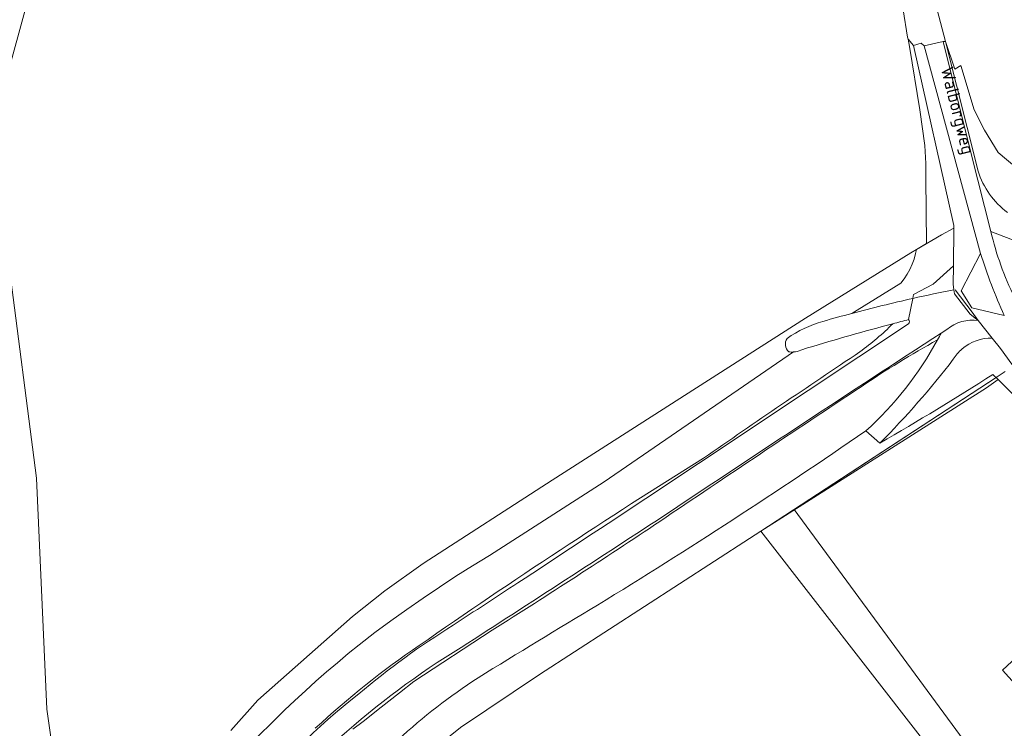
# Model space of a CAD drawing. Extents: x 184422 to 188298, y 343471 to 350189.
# Tile 68 of 256: x 185183 to 185322, y 347892 to 347992. Entities that reach past the tile are written whole.
import ezdxf
from ezdxf.enums import TextEntityAlignment as Align

# ---------------------------------------------------------------- set-up
doc = ezdxf.new("R2010")
doc.units = 0
for name, color, linetype, lineweight in [('B-WA-GR-BOUWLAND-GV', 252, 'Continuous', 13), ('B-WA-GR-GRAS-GV', 252, 'Continuous', 13), ('B-WA-GR-GROENVOORZIENING-GV', 252, 'Continuous', 18), ('B-WA-GR-HOUTWAL-GV', 252, 'Continuous', 13), ('B-WA-GR-STRUIK-GV', 252, 'Continuous', 13), ('B-WA-GW-TALUD_KRUIN-G', 252, 'Continuous', 18), ('B-WA-IE-TERREINAFSCHEIDING_KUNSTMATIG_HEKWERK-G', 252, 'IE-TERREINAFSCHEIDING-KUNSTMATIG', 18), ('B-WA-OG-TERREIN_ERF-GV', 252, 'Continuous', 18), ('B-WA-OG-TOPOGRAFIE-T18', 252, 'Continuous', 18), ('B-WA-OG-WEG-GV', 252, 'Continuous', 18), ('B-WA-VH-ONVERHARD-GV', 252, 'Continuous', 18), ('B-WA-VH-VERHARDING_HALFVERHARDING_GRIND-GV', 252, 'Continuous', 18)]:
    doc.layers.add(name, color=color, linetype=linetype, lineweight=lineweight)
doc.styles.add('NLCS-ISO-M1000-T18', font='NLCS-ISO.ttf', dxfattribs={"height": 1.8})
doc.linetypes.add('IE-TERREINAFSCHEIDING-KUNSTMATIG', pattern='A,4,[82,NLCS.SHX,S=0.75,R=90,X=0,Y=0],4,-2', length=10)

msp = doc.modelspace()

# ---------------------------------------------------------------- linework, layer by layer
at = {"layer": 'B-WA-GR-BOUWLAND-GV', "flags": 128}
for points in [[(185300.189, 348119.002), (185296.617, 348099.059), (185296.468, 348089.683), (185297.51, 348076.735), (185300.04, 348051.583), (185303.535, 348027.653), (185313.686, 347989.061), (185315.033, 347985.138), (185315.854, 347985.676), (185317.758, 347979.412), (185319.2, 347976.493), (185321.157, 347973.359), (185324.967, 347970.153)], [(185300.189, 348119.002), (185296.617, 348099.059), (185296.468, 348089.683), (185297.51, 348076.735), (185300.04, 348051.583), (185303.535, 348027.653), (185313.686, 347989.061), (185315.033, 347985.138), (185315.854, 347985.676), (185317.758, 347979.412), (185319.2, 347976.493), (185321.157, 347973.359), (185324.967, 347970.153)], [(185300.189, 348119.002), (185296.617, 348099.059), (185296.468, 348089.683), (185297.51, 348076.735), (185300.04, 348051.583), (185303.535, 348027.653), (185313.686, 347989.061), (185315.033, 347985.138), (185315.854, 347985.676), (185317.758, 347979.412), (185319.2, 347976.493), (185321.157, 347973.359), (185324.967, 347970.153)], [(185212.583, 347891.549), (185216.409, 347895.829), (185229.817, 347907.663), (185234.386, 347911.309), (185239.793, 347915.189), (185258.034, 347926.99), (185278.488, 347940.063), (185293.908, 347949.919), (185308.792, 347959.145), (185309.574, 347959.608), (185311.015, 347960.46), (185310.894, 347969.686), (185310.888, 347971.798), (185310.776, 347974.361), (185310.054, 347979.408), (185308.583, 347988.348), (185308.407, 347989.42), (185308.313, 347989.687), (185307.109, 347997.444)], [(185212.583, 347891.549), (185216.409, 347895.829), (185229.817, 347907.663), (185234.386, 347911.309), (185239.793, 347915.189), (185258.034, 347926.99), (185278.488, 347940.063), (185293.908, 347949.919), (185308.792, 347959.145), (185309.574, 347959.608), (185311.015, 347960.46), (185310.894, 347969.686), (185310.888, 347971.798), (185310.776, 347974.361), (185310.054, 347979.408), (185308.583, 347988.348), (185308.407, 347989.42), (185308.313, 347989.687), (185307.109, 347997.444)], [(185212.583, 347891.549), (185216.409, 347895.829), (185229.817, 347907.663), (185234.386, 347911.309), (185239.793, 347915.189), (185258.034, 347926.99), (185278.488, 347940.063), (185293.908, 347949.919), (185308.792, 347959.145), (185309.574, 347959.608), (185311.015, 347960.46), (185310.894, 347969.686), (185310.888, 347971.798), (185310.776, 347974.361), (185310.054, 347979.408), (185308.583, 347988.348), (185308.407, 347989.42), (185308.313, 347989.687), (185307.109, 347997.444)], [(185184.016, 347995.504), (185180.546, 347982.658)], [(185184.016, 347995.504), (185180.546, 347982.658)], [(185184.016, 347995.504), (185180.546, 347982.658)], [(185181.075, 347958.327), (185185.098, 347927.236), (185186.575, 347894.552), (185188.692, 347879.603)], [(185181.075, 347958.327), (185185.098, 347927.236), (185186.575, 347894.552), (185188.692, 347879.603)], [(185181.075, 347958.327), (185185.098, 347927.236), (185186.575, 347894.552), (185188.692, 347879.603)]]:
    msp.add_lwpolyline(points, dxfattribs=at)
at = {"layer": 'B-WA-GR-GRAS-GV', "flags": 128}
for points in [[(185309.076, 347952.7), (185309.188, 347953.268), (185311.943, 347954.739), (185314.81, 347957.308), (185314.876, 347962.64), (185314.881, 347963.013), (185309.144, 347988.516), (185308.407, 347989.42), (185308.583, 347988.348), (185310.054, 347979.408), (185310.776, 347974.361), (185310.888, 347971.798), (185310.894, 347969.686), (185311.015, 347960.46), (185309.574, 347959.608), (185309.469, 347959.04), (185309.263, 347958.28), (185308.996, 347957.536), (185308.67, 347956.816), (185308.288, 347956.127), (185307.856, 347955.475), (185307.377, 347954.865), (185301.202, 347951.048), (185300.45, 347950.583)], [(185309.076, 347952.7), (185309.188, 347953.268), (185311.943, 347954.739), (185314.81, 347957.308), (185314.876, 347962.64), (185314.881, 347963.013), (185309.144, 347988.516), (185308.407, 347989.42), (185308.583, 347988.348), (185310.054, 347979.408), (185310.776, 347974.361), (185310.888, 347971.798), (185310.894, 347969.686), (185311.015, 347960.46), (185309.574, 347959.608), (185309.469, 347959.04), (185309.263, 347958.28), (185308.996, 347957.536), (185308.67, 347956.816), (185308.288, 347956.127), (185307.856, 347955.475), (185307.377, 347954.865), (185301.202, 347951.048), (185300.45, 347950.583)], [(185309.076, 347952.7), (185309.188, 347953.268), (185311.943, 347954.739), (185314.81, 347957.308), (185314.876, 347962.64), (185314.881, 347963.013), (185309.144, 347988.516), (185308.407, 347989.42), (185308.583, 347988.348), (185310.054, 347979.408), (185310.776, 347974.361), (185310.888, 347971.798), (185310.894, 347969.686), (185311.015, 347960.46), (185309.574, 347959.608), (185309.469, 347959.04), (185309.263, 347958.28), (185308.996, 347957.536), (185308.67, 347956.816), (185308.288, 347956.127), (185307.856, 347955.475), (185307.377, 347954.865), (185301.202, 347951.048), (185300.45, 347950.583)], [(185328.197, 347964.663), (185330.519, 347967.387), (185341.79, 347980.618), (185342.418, 347982.396), (185324.967, 347970.153), (185321.157, 347973.359), (185319.2, 347976.493), (185317.758, 347979.412), (185315.854, 347985.676), (185315.033, 347985.138), (185313.686, 347989.061), (185318.306, 347970.71)], [(185328.197, 347964.663), (185330.519, 347967.387), (185341.79, 347980.618), (185342.418, 347982.396), (185324.967, 347970.153), (185321.157, 347973.359), (185319.2, 347976.493), (185317.758, 347979.412), (185315.854, 347985.676), (185315.033, 347985.138), (185313.686, 347989.061), (185318.306, 347970.71)], [(185328.197, 347964.663), (185330.519, 347967.387), (185341.79, 347980.618), (185342.418, 347982.396), (185324.967, 347970.153), (185321.157, 347973.359), (185319.2, 347976.493), (185317.758, 347979.412), (185315.854, 347985.676), (185315.033, 347985.138), (185313.686, 347989.061), (185318.306, 347970.71)], [(185300.45, 347950.583), (185301.202, 347951.048), (185307.377, 347954.865), (185307.856, 347955.475), (185308.288, 347956.127), (185308.67, 347956.816), (185308.996, 347957.536), (185309.263, 347958.28), (185309.469, 347959.04), (185309.574, 347959.608), (185308.792, 347959.145), (185293.908, 347949.919), (185278.488, 347940.063), (185258.034, 347926.99), (185239.793, 347915.189), (185234.386, 347911.309), (185229.817, 347907.663), (185216.409, 347895.829), (185212.583, 347891.549)], [(185300.45, 347950.583), (185301.202, 347951.048), (185307.377, 347954.865), (185307.856, 347955.475), (185308.288, 347956.127), (185308.67, 347956.816), (185308.996, 347957.536), (185309.263, 347958.28), (185309.469, 347959.04), (185309.574, 347959.608), (185308.792, 347959.145), (185293.908, 347949.919), (185278.488, 347940.063), (185258.034, 347926.99), (185239.793, 347915.189), (185234.386, 347911.309), (185229.817, 347907.663), (185216.409, 347895.829), (185212.583, 347891.549)], [(185300.45, 347950.583), (185301.202, 347951.048), (185307.377, 347954.865), (185307.856, 347955.475), (185308.288, 347956.127), (185308.67, 347956.816), (185308.996, 347957.536), (185309.263, 347958.28), (185309.469, 347959.04), (185309.574, 347959.608), (185308.792, 347959.145), (185293.908, 347949.919), (185278.488, 347940.063), (185258.034, 347926.99), (185239.793, 347915.189), (185234.386, 347911.309), (185229.817, 347907.663), (185216.409, 347895.829), (185212.583, 347891.549)], [(185320.375, 347941.928), (185320.638, 347941.72), (185320.843, 347941.515), (185320.846, 347941.512), (185321.121, 347941.238), (185327.527, 347934.853), (185332.304, 347929.675), (185334.76, 347927.013), (185323.262, 347943.151), (185323.086, 347943.398), (185321.487, 347945.602), (185320.308, 347947.09)], [(185320.375, 347941.928), (185320.638, 347941.72), (185320.843, 347941.515), (185320.846, 347941.512), (185321.121, 347941.238), (185327.527, 347934.853), (185332.304, 347929.675), (185334.76, 347927.013), (185323.262, 347943.151), (185323.086, 347943.398), (185321.487, 347945.602), (185320.308, 347947.09)], [(185320.375, 347941.928), (185320.638, 347941.72), (185320.843, 347941.515), (185320.846, 347941.512), (185321.121, 347941.238), (185327.527, 347934.853), (185332.304, 347929.675), (185334.76, 347927.013), (185323.262, 347943.151), (185323.086, 347943.398), (185321.487, 347945.602), (185320.308, 347947.09)], [(185292.191, 347945.123), (185265.387, 347926.722), (185249.18, 347916.329), (185246.797, 347914.874), (185244.435, 347913.382), (185242.096, 347911.854), (185239.78, 347910.29), (185237.488, 347908.692), (185235.221, 347907.059), (185232.979, 347905.392), (185230.764, 347903.692), (185229.205, 347902.426), (185227.663, 347901.139), (185226.137, 347899.832), (185224.629, 347898.505), (185223.137, 347897.158), (185221.664, 347895.792), (185220.209, 347894.407), (185218.773, 347893.004), (185213.592, 347887.933)], [(185213.592, 347887.933), (185218.773, 347893.004), (185220.209, 347894.407), (185221.664, 347895.792), (185223.137, 347897.158), (185224.629, 347898.505), (185226.137, 347899.832), (185227.663, 347901.139), (185229.205, 347902.426), (185230.764, 347903.692), (185232.979, 347905.392), (185235.221, 347907.059), (185237.488, 347908.692), (185239.78, 347910.29), (185242.096, 347911.854), (185244.435, 347913.382), (185246.797, 347914.874), (185249.18, 347916.329), (185265.387, 347926.722), (185292.191, 347945.123)], [(185292.191, 347945.123), (185265.387, 347926.722), (185249.18, 347916.329), (185246.797, 347914.874), (185244.435, 347913.382), (185242.096, 347911.854), (185239.78, 347910.29), (185237.488, 347908.692), (185235.221, 347907.059), (185232.979, 347905.392), (185230.764, 347903.692), (185229.205, 347902.426), (185227.663, 347901.139), (185226.137, 347899.832), (185224.629, 347898.505), (185223.137, 347897.158), (185221.664, 347895.792), (185220.209, 347894.407), (185218.773, 347893.004), (185213.592, 347887.933)], [(185213.592, 347887.933), (185218.773, 347893.004), (185220.209, 347894.407), (185221.664, 347895.792), (185223.137, 347897.158), (185224.629, 347898.505), (185226.137, 347899.832), (185227.663, 347901.139), (185229.205, 347902.426), (185230.764, 347903.692), (185232.979, 347905.392), (185235.221, 347907.059), (185237.488, 347908.692), (185239.78, 347910.29), (185242.096, 347911.854), (185244.435, 347913.382), (185246.797, 347914.874), (185249.18, 347916.329), (185265.387, 347926.722), (185292.191, 347945.123)], [(185292.191, 347945.123), (185265.387, 347926.722), (185249.18, 347916.329), (185246.797, 347914.874), (185244.435, 347913.382), (185242.096, 347911.854), (185239.78, 347910.29), (185237.488, 347908.692), (185235.221, 347907.059), (185232.979, 347905.392), (185230.764, 347903.692), (185229.205, 347902.426), (185227.663, 347901.139), (185226.137, 347899.832), (185224.629, 347898.505), (185223.137, 347897.158), (185221.664, 347895.792), (185220.209, 347894.407), (185218.773, 347893.004), (185213.592, 347887.933)], [(185213.592, 347887.933), (185218.773, 347893.004), (185220.209, 347894.407), (185221.664, 347895.792), (185223.137, 347897.158), (185224.629, 347898.505), (185226.137, 347899.832), (185227.663, 347901.139), (185229.205, 347902.426), (185230.764, 347903.692), (185232.979, 347905.392), (185235.221, 347907.059), (185237.488, 347908.692), (185239.78, 347910.29), (185242.096, 347911.854), (185244.435, 347913.382), (185246.797, 347914.874), (185249.18, 347916.329), (185265.387, 347926.722), (185292.191, 347945.123)], [(185294.183, 347945.69), (185293.231, 347945.363)], [(185294.183, 347945.69), (185293.231, 347945.363)], [(185294.183, 347945.69), (185293.231, 347945.363)], [(185242.426, 347889.865), (185245.069, 347891.989), (185256.276, 347899.488), (185285.967, 347918.707), (185287.58, 347919.734), (185292.297, 347922.822), (185320.846, 347941.512), (185320.843, 347941.515), (185320.638, 347941.72), (185320.375, 347941.928)], [(185242.426, 347889.865), (185245.069, 347891.989), (185256.276, 347899.488), (185285.967, 347918.707), (185287.58, 347919.734), (185292.297, 347922.822), (185320.846, 347941.512), (185320.843, 347941.515), (185320.638, 347941.72), (185320.375, 347941.928)], [(185242.426, 347889.865), (185245.069, 347891.989), (185256.276, 347899.488), (185285.967, 347918.707), (185287.58, 347919.734), (185292.297, 347922.822), (185320.846, 347941.512), (185320.843, 347941.515), (185320.638, 347941.72), (185320.375, 347941.928)], [(185304.425, 347932.229), (185302.41, 347933.941)], [(185304.425, 347932.229), (185302.41, 347933.941)], [(185304.425, 347932.229), (185302.41, 347933.941)], [(185310.436, 347890.335), (185287.58, 347919.734), (185285.967, 347918.707), (185256.276, 347899.488), (185245.069, 347891.989), (185242.426, 347889.865)], [(185310.436, 347890.335), (185287.58, 347919.734), (185285.967, 347918.707), (185256.276, 347899.488), (185245.069, 347891.989), (185242.426, 347889.865)], [(185310.436, 347890.335), (185287.58, 347919.734), (185285.967, 347918.707), (185256.276, 347899.488), (185245.069, 347891.989), (185242.426, 347889.865)], [(185249.568, 347905.749), (185238.504, 347898.471), (185236.45, 347896.898), (185233.861, 347894.868), (185231.296, 347892.808), (185229.854, 347891.736)], [(185249.568, 347905.749), (185238.504, 347898.471), (185236.45, 347896.898), (185233.861, 347894.868), (185231.296, 347892.808), (185229.854, 347891.736)], [(185249.568, 347905.749), (185238.504, 347898.471), (185236.45, 347896.898), (185233.861, 347894.868), (185231.296, 347892.808), (185229.854, 347891.736)]]:
    msp.add_lwpolyline(points, dxfattribs=at)
at = {"layer": 'B-WA-GR-GRAS-GV'}
for points in [[(185318.306, 347970.71, 0.1558524), (185322.457, 347964.857)], [(185318.306, 347970.71, 0.1558524), (185322.457, 347964.857)], [(185318.306, 347970.71, 0.1558524), (185322.457, 347964.857)], [(185300.45, 347950.583, -0.0098308), (185309.076, 347952.7)], [(185300.45, 347950.583, -0.0098308), (185309.076, 347952.7)], [(185300.45, 347950.583, -0.0098308), (185309.076, 347952.7)], [(185296.353, 347949.451, -0.0046458), (185300.45, 347950.583)], [(185296.353, 347949.451, -0.0046458), (185300.45, 347950.583)], [(185296.353, 347949.451, -0.0046458), (185300.45, 347950.583)], [(185291.286, 347947.043, -0.0825057), (185296.353, 347949.451)], [(185291.286, 347947.043, -0.0825057), (185296.353, 347949.451)], [(185291.286, 347947.043, -0.0825057), (185296.353, 347949.451)], [(185306.244, 347949.118, 0.0090047), (185294.183, 347945.69)], [(185306.244, 347949.118, 0.0090047), (185294.183, 347945.69)], [(185306.244, 347949.118, 0.0090047), (185294.183, 347945.69)], [(185301.597, 347945.149, 0.0366137), (185306.244, 347949.118)], [(185301.597, 347945.149, 0.0366137), (185306.244, 347949.118)], [(185301.597, 347945.149, 0.0366137), (185306.244, 347949.118)], [(185291.514, 347945.135, -0.3649553), (185291.286, 347947.043)], [(185291.514, 347945.135, -0.3649553), (185291.286, 347947.043)], [(185291.514, 347945.135, -0.3649553), (185291.286, 347947.043)], [(185312.568, 347946.824, 0.0236254), (185301.775, 347940.209)], [(185312.568, 347946.824, 0.0236254), (185301.775, 347940.209)], [(185312.568, 347946.824, 0.0236254), (185301.775, 347940.209)], [(185302.41, 347933.941, 0.0835636), (185312.568, 347946.824)], [(185302.41, 347933.941, 0.0835636), (185312.568, 347946.824)], [(185302.41, 347933.941, 0.0835636), (185312.568, 347946.824)], [(185320.308, 347947.09, 0.1861655), (185316.032, 347945.552)], [(185320.308, 347947.09, 0.1861655), (185316.032, 347945.552)], [(185320.308, 347947.09, 0.1861655), (185316.032, 347945.552)], [(185279.46, 347930.094, -0.0040303), (185301.597, 347945.149)], [(185279.46, 347930.094, -0.0040303), (185301.597, 347945.149)], [(185279.46, 347930.094, -0.0040303), (185301.597, 347945.149)], [(185292.191, 347945.123, -0.0473854), (185291.514, 347945.135)], [(185292.191, 347945.123, -0.0473854), (185291.514, 347945.135)], [(185292.191, 347945.123, -0.0473854), (185291.514, 347945.135)], [(185293.231, 347945.363, -0.0754216), (185292.191, 347945.123)], [(185293.231, 347945.363, -0.0754216), (185292.191, 347945.123)], [(185293.231, 347945.363, -0.0754216), (185292.191, 347945.123)], [(185315.359, 347944.874, 0.0380896), (185314.796, 347944.102)], [(185315.359, 347944.874, 0.0380896), (185314.796, 347944.102)], [(185315.359, 347944.874, 0.0380896), (185314.796, 347944.102)], [(185316.032, 347945.552, 0.0377818), (185315.359, 347944.874)], [(185316.032, 347945.552, 0.0377818), (185315.359, 347944.874)], [(185316.032, 347945.552, 0.0377818), (185315.359, 347944.874)], [(185314.796, 347944.102, -0.0323725), (185304.425, 347932.229)], [(185314.796, 347944.102, -0.0323725), (185304.425, 347932.229)], [(185314.796, 347944.102, -0.0323725), (185304.425, 347932.229)], [(185320.375, 347941.928, -0.0107215), (185304.425, 347932.229)], [(185304.425, 347932.229, 0.0107215), (185320.375, 347941.928)], [(185320.375, 347941.928, -0.0107215), (185304.425, 347932.229)], [(185304.425, 347932.229, 0.0107215), (185320.375, 347941.928)], [(185320.375, 347941.928, -0.0107215), (185304.425, 347932.229)], [(185304.425, 347932.229, 0.0107215), (185320.375, 347941.928)], [(185301.775, 347940.209, 0.0023937), (185273.274, 347921.135)], [(185301.775, 347940.209, 0.0023937), (185273.274, 347921.135)], [(185301.775, 347940.209, 0.0023937), (185273.274, 347921.135)], [(185302.41, 347933.941, -0.0130934), (185264.481, 347909.298)], [(185264.481, 347909.298, 0.0130934), (185302.41, 347933.941)], [(185302.41, 347933.941, -0.0130934), (185264.481, 347909.298)], [(185264.481, 347909.298, 0.0130934), (185302.41, 347933.941)], [(185302.41, 347933.941, -0.0130934), (185264.481, 347909.298)], [(185264.481, 347909.298, 0.0130934), (185302.41, 347933.941)], [(185239.26, 347903.586, -0.0123601), (185279.46, 347930.094)], [(185239.26, 347903.586, -0.0123601), (185279.46, 347930.094)], [(185239.26, 347903.586, -0.0123601), (185279.46, 347930.094)], [(185273.274, 347921.135, -0.0072418), (185249.568, 347905.749)], [(185273.274, 347921.135, -0.0072418), (185249.568, 347905.749)], [(185273.274, 347921.135, -0.0072418), (185249.568, 347905.749)], [(185264.481, 347909.298, 0.0034727), (185247.562, 347899)], [(185247.562, 347899, -0.0034727), (185264.481, 347909.298)], [(185264.481, 347909.298, 0.0034727), (185247.562, 347899)], [(185247.562, 347899, -0.0034727), (185264.481, 347909.298)], [(185264.481, 347909.298, 0.0034727), (185247.562, 347899)], [(185247.562, 347899, -0.0034727), (185264.481, 347909.298)], [(185224.532, 347891.852, -0.0386483), (185239.26, 347903.586)], [(185224.532, 347891.852, -0.0386483), (185239.26, 347903.586)], [(185224.532, 347891.852, -0.0386483), (185239.26, 347903.586)], [(185247.562, 347899, 0.0811727), (185226.53, 347879.807)], [(185226.53, 347879.807, -0.0811727), (185247.562, 347899)], [(185247.562, 347899, 0.0811727), (185226.53, 347879.807)], [(185226.53, 347879.807, -0.0811727), (185247.562, 347899)], [(185247.562, 347899, 0.0811727), (185226.53, 347879.807)], [(185226.53, 347879.807, -0.0811727), (185247.562, 347899)]]:
    msp.add_lwpolyline(points, format="xyb", dxfattribs=at)
at = {"layer": 'B-WA-GR-GROENVOORZIENING-GV', "flags": 128}
msp.add_lwpolyline([(185322.012, 347950.304), (185317.4, 347951.363), (185315.907, 347953.752), (185318.662, 347959.073), (185310.663, 347988.456), (185310.242, 347988.846), (185309.144, 347988.516), (185314.881, 347963.013), (185314.876, 347962.64), (185314.81, 347957.308), (185314.778, 347954.701), (185314.881, 347953.926), (185314.959, 347953.34), (185317.191, 347950.469), (185318.337, 347949.578), (185320.308, 347947.09), (185321.487, 347945.602), (185323.086, 347943.398), (185323.262, 347943.151), (185334.76, 347927.013)], dxfattribs=at)
msp.add_lwpolyline([(185322.012, 347950.304), (185317.4, 347951.363), (185315.907, 347953.752), (185318.662, 347959.073), (185310.663, 347988.456), (185310.242, 347988.846), (185309.144, 347988.516), (185314.881, 347963.013), (185314.876, 347962.64), (185314.81, 347957.308), (185314.778, 347954.701), (185314.881, 347953.926), (185314.959, 347953.34), (185317.191, 347950.469), (185318.337, 347949.578), (185320.308, 347947.09), (185321.487, 347945.602), (185323.086, 347943.398), (185323.262, 347943.151), (185334.76, 347927.013)], dxfattribs=at)
msp.add_lwpolyline([(185322.012, 347950.304), (185317.4, 347951.363), (185315.907, 347953.752), (185318.662, 347959.073), (185310.663, 347988.456), (185310.242, 347988.846), (185309.144, 347988.516), (185314.881, 347963.013), (185314.876, 347962.64), (185314.81, 347957.308), (185314.778, 347954.701), (185314.881, 347953.926), (185314.959, 347953.34), (185317.191, 347950.469), (185318.337, 347949.578), (185320.308, 347947.09), (185321.487, 347945.602), (185323.086, 347943.398), (185323.262, 347943.151), (185334.76, 347927.013)], dxfattribs=at)
at = {"layer": 'B-WA-GR-HOUTWAL-GV', "flags": 128}
msp.add_lwpolyline([(185321.121, 347941.238), (185320.846, 347941.512), (185292.297, 347922.822), (185325.998, 347876.926), (185328.441, 347890.48), (185328.885, 347892.191), (185321.779, 347900.087), (185332.217, 347909.825), (185325.443, 347913.905), (185332.304, 347929.675), (185327.527, 347934.853)], close=True, dxfattribs=at)
msp.add_lwpolyline([(185321.121, 347941.238), (185320.846, 347941.512), (185292.297, 347922.822), (185325.998, 347876.926), (185328.441, 347890.48), (185328.885, 347892.191), (185321.779, 347900.087), (185332.217, 347909.825), (185325.443, 347913.905), (185332.304, 347929.675), (185327.527, 347934.853)], close=True, dxfattribs=at)
msp.add_lwpolyline([(185321.121, 347941.238), (185320.846, 347941.512), (185292.297, 347922.822), (185325.998, 347876.926), (185328.441, 347890.48), (185328.885, 347892.191), (185321.779, 347900.087), (185332.217, 347909.825), (185325.443, 347913.905), (185332.304, 347929.675), (185327.527, 347934.853)], close=True, dxfattribs=at)
at = {"layer": 'B-WA-GR-STRUIK-GV', "flags": 128}
for points in [[(185180.546, 347982.658), (185184.016, 347995.504)], [(185180.546, 347982.658), (185184.016, 347995.504)], [(185180.546, 347982.658), (185184.016, 347995.504)], [(185179.299, 347862.405), (185183.982, 347863.536), (185187.484, 347864.21), (185190.963, 347864.88), (185192.319, 347866.908), (185188.913, 347878.828), (185188.692, 347879.603), (185186.575, 347894.552), (185185.098, 347927.236), (185181.075, 347958.327)], [(185179.299, 347862.405), (185183.982, 347863.536), (185187.484, 347864.21), (185190.963, 347864.88), (185192.319, 347866.908), (185188.913, 347878.828), (185188.692, 347879.603), (185186.575, 347894.552), (185185.098, 347927.236), (185181.075, 347958.327)], [(185179.299, 347862.405), (185183.982, 347863.536), (185187.484, 347864.21), (185190.963, 347864.88), (185192.319, 347866.908), (185188.913, 347878.828), (185188.692, 347879.603), (185186.575, 347894.552), (185185.098, 347927.236), (185181.075, 347958.327)]]:
    msp.add_lwpolyline(points, dxfattribs=at)
at = {"layer": 'B-WA-GW-TALUD_KRUIN-G', "flags": 128}
for points in [[(185313.686, 347989.061), (185318.306, 347970.71)], [(185313.686, 347989.061), (185318.306, 347970.71)], [(185313.686, 347989.061), (185318.306, 347970.71)], [(185249.568, 347905.749), (185238.504, 347898.471), (185236.45, 347896.898), (185233.861, 347894.868), (185231.296, 347892.808), (185229.854, 347891.736)], [(185249.568, 347905.749), (185238.504, 347898.471), (185236.45, 347896.898), (185233.861, 347894.868), (185231.296, 347892.808), (185229.854, 347891.736)], [(185249.568, 347905.749), (185238.504, 347898.471), (185236.45, 347896.898), (185233.861, 347894.868), (185231.296, 347892.808), (185229.854, 347891.736)]]:
    msp.add_lwpolyline(points, dxfattribs=at)
at = {"layer": 'B-WA-GW-TALUD_KRUIN-G'}
for points in [[(185318.306, 347970.71, 0.1558524), (185322.457, 347964.857)], [(185318.306, 347970.71, 0.1558524), (185322.457, 347964.857)], [(185318.306, 347970.71, 0.1558524), (185322.457, 347964.857)], [(185301.597, 347945.149, 0.0366137), (185306.244, 347949.118)], [(185301.597, 347945.149, 0.0366137), (185306.244, 347949.118)], [(185301.597, 347945.149, 0.0366137), (185306.244, 347949.118)], [(185312.568, 347946.824, 0.0236254), (185301.775, 347940.209)], [(185312.568, 347946.824, 0.0236254), (185301.775, 347940.209)], [(185312.568, 347946.824, 0.0236254), (185301.775, 347940.209)], [(185320.308, 347947.09, 0.1861655), (185316.032, 347945.552)], [(185320.308, 347947.09, 0.1861655), (185316.032, 347945.552)], [(185320.308, 347947.09, 0.1861655), (185316.032, 347945.552)], [(185279.46, 347930.094, -0.0040303), (185301.597, 347945.149)], [(185279.46, 347930.094, -0.0040303), (185301.597, 347945.149)], [(185279.46, 347930.094, -0.0040303), (185301.597, 347945.149)], [(185301.775, 347940.209, 0.0023937), (185273.274, 347921.135)], [(185301.775, 347940.209, 0.0023937), (185273.274, 347921.135)], [(185301.775, 347940.209, 0.0023937), (185273.274, 347921.135)], [(185239.26, 347903.586, -0.0123601), (185279.46, 347930.094)], [(185239.26, 347903.586, -0.0123601), (185279.46, 347930.094)], [(185239.26, 347903.586, -0.0123601), (185279.46, 347930.094)], [(185273.274, 347921.135, -0.0072418), (185249.568, 347905.749)], [(185273.274, 347921.135, -0.0072418), (185249.568, 347905.749)], [(185273.274, 347921.135, -0.0072418), (185249.568, 347905.749)], [(185224.532, 347891.852, -0.0386483), (185239.26, 347903.586)], [(185224.532, 347891.852, -0.0386483), (185239.26, 347903.586)], [(185224.532, 347891.852, -0.0386483), (185239.26, 347903.586)]]:
    msp.add_lwpolyline(points, format="xyb", dxfattribs=at)
at = {"layer": 'B-WA-IE-TERREINAFSCHEIDING_KUNSTMATIG_HEKWERK-G', "flags": 128}
for points in [[(185313.112, 347961.7), (185309.574, 347959.608)], [(185313.112, 347961.7), (185309.574, 347959.608)], [(185313.112, 347961.7), (185309.574, 347959.608)], [(185314.876, 347962.64), (185313.112, 347961.7)], [(185314.876, 347962.64), (185313.112, 347961.7)], [(185314.876, 347962.64), (185313.112, 347961.7)], [(185308.792, 347959.145), (185293.908, 347949.919)], [(185308.792, 347959.145), (185293.908, 347949.919)], [(185308.792, 347959.145), (185293.908, 347949.919)], [(185309.574, 347959.608), (185308.792, 347959.145)], [(185309.574, 347959.608), (185308.792, 347959.145)], [(185309.574, 347959.608), (185308.792, 347959.145)], [(185314.778, 347954.701), (185314.881, 347953.926)], [(185314.778, 347954.701), (185314.881, 347953.926)], [(185314.778, 347954.701), (185314.881, 347953.926)], [(185314.881, 347953.926), (185314.959, 347953.34)], [(185314.881, 347953.926), (185314.959, 347953.34)], [(185314.881, 347953.926), (185314.959, 347953.34)], [(185314.959, 347953.34), (185317.191, 347950.469)], [(185314.959, 347953.34), (185317.191, 347950.469)], [(185314.959, 347953.34), (185317.191, 347950.469)], [(185315.074, 347953.907), (185317.462, 347950.738), (185318.337, 347949.578)], [(185315.074, 347953.907), (185317.462, 347950.738), (185318.337, 347949.578)], [(185315.074, 347953.907), (185317.462, 347950.738), (185318.337, 347949.578)], [(185317.191, 347950.469), (185318.337, 347949.578)], [(185317.191, 347950.469), (185318.337, 347949.578)], [(185317.191, 347950.469), (185318.337, 347949.578)], [(185293.908, 347949.919), (185278.488, 347940.063)], [(185293.908, 347949.919), (185278.488, 347940.063)], [(185293.908, 347949.919), (185278.488, 347940.063)], [(185322.127, 347942.35), (185320.846, 347941.512)], [(185322.127, 347942.35), (185320.846, 347941.512)], [(185322.127, 347942.35), (185320.846, 347941.512)], [(185320.846, 347941.512), (185287.58, 347919.734)], [(185320.846, 347941.512), (185287.58, 347919.734)], [(185320.846, 347941.512), (185287.58, 347919.734)], [(185287.58, 347919.734), (185319.474, 347940.044), (185321.121, 347941.238)], [(185287.58, 347919.734), (185319.474, 347940.044), (185321.121, 347941.238)], [(185287.58, 347919.734), (185319.474, 347940.044), (185321.121, 347941.238)], [(185278.488, 347940.063), (185258.034, 347926.99)], [(185278.488, 347940.063), (185258.034, 347926.99)], [(185278.488, 347940.063), (185258.034, 347926.99)], [(185258.034, 347926.99), (185239.793, 347915.189)], [(185258.034, 347926.99), (185239.793, 347915.189)], [(185258.034, 347926.99), (185239.793, 347915.189)], [(185239.793, 347915.189), (185234.386, 347911.309)], [(185239.793, 347915.189), (185234.386, 347911.309)], [(185239.793, 347915.189), (185234.386, 347911.309)], [(185234.386, 347911.309), (185229.817, 347907.663)], [(185234.386, 347911.309), (185229.817, 347907.663)], [(185234.386, 347911.309), (185229.817, 347907.663)], [(185229.817, 347907.663), (185216.409, 347895.829)], [(185229.817, 347907.663), (185216.409, 347895.829)], [(185229.817, 347907.663), (185216.409, 347895.829)], [(185216.409, 347895.829), (185212.583, 347891.549)], [(185216.409, 347895.829), (185212.583, 347891.549)], [(185216.409, 347895.829), (185212.583, 347891.549)], [(185245.069, 347891.989), (185242.426, 347889.865)], [(185245.069, 347891.989), (185242.426, 347889.865)], [(185245.069, 347891.989), (185242.426, 347889.865)]]:
    msp.add_lwpolyline(points, dxfattribs=at)
at = {"layer": 'B-WA-OG-TERREIN_ERF-GV', "flags": 128}
for points in [[(185325.998, 347876.926), (185292.297, 347922.822), (185287.58, 347919.734), (185310.436, 347890.335), (185330.026, 347864.274), (185313.961, 347850.712), (185331.754, 347828.852)], [(185325.998, 347876.926), (185292.297, 347922.822), (185287.58, 347919.734), (185310.436, 347890.335), (185330.026, 347864.274), (185313.961, 347850.712), (185331.754, 347828.852)], [(185325.998, 347876.926), (185292.297, 347922.822), (185287.58, 347919.734), (185310.436, 347890.335), (185330.026, 347864.274), (185313.961, 347850.712), (185331.754, 347828.852)], [(185332.217, 347909.825), (185321.779, 347900.087), (185328.885, 347892.191)], [(185332.217, 347909.825), (185321.779, 347900.087), (185328.885, 347892.191)], [(185332.217, 347909.825), (185321.779, 347900.087), (185328.885, 347892.191)]]:
    msp.add_lwpolyline(points, dxfattribs=at)
at = {"layer": 'B-WA-OG-WEG-GV', "flags": 128}
for points in [[(185314.881, 347953.926), (185314.778, 347954.701), (185314.81, 347957.308), (185311.943, 347954.739), (185309.188, 347953.268), (185309.076, 347952.7)], [(185314.881, 347953.926), (185314.778, 347954.701), (185314.81, 347957.308), (185311.943, 347954.739), (185309.188, 347953.268), (185309.076, 347952.7)], [(185314.881, 347953.926), (185314.778, 347954.701), (185314.81, 347957.308), (185311.943, 347954.739), (185309.188, 347953.268), (185309.076, 347952.7)], [(185287.26, 347934.976), (185308.464, 347949.108)], [(185287.26, 347934.976), (185308.464, 347949.108)], [(185287.26, 347934.976), (185308.464, 347949.108)], [(185229.854, 347891.736), (185231.296, 347892.808), (185233.861, 347894.868), (185236.45, 347896.898), (185238.504, 347898.471), (185249.568, 347905.749)], [(185229.854, 347891.736), (185231.296, 347892.808), (185233.861, 347894.868), (185236.45, 347896.898), (185238.504, 347898.471), (185249.568, 347905.749)], [(185229.854, 347891.736), (185231.296, 347892.808), (185233.861, 347894.868), (185236.45, 347896.898), (185238.504, 347898.471), (185249.568, 347905.749)]]:
    msp.add_lwpolyline(points, dxfattribs=at)
at = {"layer": 'B-WA-OG-WEG-GV'}
for points in [[(185309.076, 347952.7, -0.0066497), (185314.881, 347953.926)], [(185309.076, 347952.7, -0.0066497), (185314.881, 347953.926)], [(185309.076, 347952.7, -0.0066497), (185314.881, 347953.926)], [(185306.244, 347949.118, -0.0366137), (185301.597, 347945.149)], [(185306.244, 347949.118, -0.0366137), (185301.597, 347945.149)], [(185306.244, 347949.118, -0.0366137), (185301.597, 347945.149)], [(185308.481, 347949.702, 0.0017833), (185306.244, 347949.118)], [(185308.481, 347949.702, 0.0017833), (185306.244, 347949.118)], [(185308.481, 347949.702, 0.0017833), (185306.244, 347949.118)], [(185308.464, 347949.108, 0.4396334), (185308.481, 347949.702)], [(185308.464, 347949.108, 0.4396334), (185308.481, 347949.702)], [(185308.464, 347949.108, 0.4396334), (185308.481, 347949.702)], [(185313.089, 347947.802, 0.0033892), (185274.636, 347922.439)], [(185313.089, 347947.802, 0.0033892), (185274.636, 347922.439)], [(185313.089, 347947.802, 0.0033892), (185274.636, 347922.439)], [(185312.568, 347946.824, 0.0064239), (185313.089, 347947.802)], [(185312.568, 347946.824, 0.0064239), (185313.089, 347947.802)], [(185312.568, 347946.824, 0.0064239), (185313.089, 347947.802)], [(185301.775, 347940.209, -0.0236254), (185312.568, 347946.824)], [(185301.775, 347940.209, -0.0236254), (185312.568, 347946.824)], [(185301.775, 347940.209, -0.0236254), (185312.568, 347946.824)], [(185301.597, 347945.149, 0.0040303), (185279.46, 347930.094)], [(185301.597, 347945.149, 0.0040303), (185279.46, 347930.094)], [(185301.597, 347945.149, 0.0040303), (185279.46, 347930.094)], [(185273.274, 347921.135, -0.0023937), (185301.775, 347940.209)], [(185273.274, 347921.135, -0.0023937), (185301.775, 347940.209)], [(185273.274, 347921.135, -0.0023937), (185301.775, 347940.209)], [(185253.179, 347912.424, 0.0012217), (185287.26, 347934.976)], [(185253.179, 347912.424, 0.0012217), (185287.26, 347934.976)], [(185253.179, 347912.424, 0.0012217), (185287.26, 347934.976)], [(185279.46, 347930.094, 0.0123601), (185239.26, 347903.586)], [(185279.46, 347930.094, 0.0123601), (185239.26, 347903.586)], [(185279.46, 347930.094, 0.0123601), (185239.26, 347903.586)], [(185274.636, 347922.439, -0.0013572), (185245.187, 347903.303)], [(185274.636, 347922.439, -0.0013572), (185245.187, 347903.303)], [(185274.636, 347922.439, -0.0013572), (185245.187, 347903.303)], [(185249.568, 347905.749, 0.0072418), (185273.274, 347921.135)], [(185249.568, 347905.749, 0.0072418), (185273.274, 347921.135)], [(185249.568, 347905.749, 0.0072418), (185273.274, 347921.135)], [(185244.049, 347906.442, -0.0019343), (185253.179, 347912.424)], [(185244.049, 347906.442, -0.0019343), (185253.179, 347912.424)], [(185244.049, 347906.442, -0.0019343), (185253.179, 347912.424)], [(185230.704, 347896.733, -0.0375601), (185244.049, 347906.442)], [(185230.704, 347896.733, -0.0375601), (185244.049, 347906.442)], [(185230.704, 347896.733, -0.0375601), (185244.049, 347906.442)], [(185239.26, 347903.586, 0.0386483), (185224.532, 347891.852)], [(185239.26, 347903.586, 0.0386483), (185224.532, 347891.852)], [(185239.26, 347903.586, 0.0386483), (185224.532, 347891.852)], [(185245.187, 347903.303, 0.0461393), (185227.99, 347890.493)], [(185245.187, 347903.303, 0.0461393), (185227.99, 347890.493)], [(185245.187, 347903.303, 0.0461393), (185227.99, 347890.493)], [(185214.562, 347880.844, -0.0580356), (185230.704, 347896.733)], [(185214.562, 347880.844, -0.0580356), (185230.704, 347896.733)], [(185214.562, 347880.844, -0.0580356), (185230.704, 347896.733)]]:
    msp.add_lwpolyline(points, format="xyb", dxfattribs=at)
at = {"layer": 'B-WA-VH-ONVERHARD-GV', "flags": 128}
msp.add_lwpolyline([(185308.407, 347989.42), (185309.144, 347988.516), (185310.242, 347988.846), (185310.663, 347988.456), (185313.342, 347989.049), (185313.686, 347989.061), (185303.535, 348027.653), (185300.04, 348051.583), (185297.51, 348076.735), (185296.468, 348089.683), (185296.617, 348099.059), (185300.189, 348119.002), (185304.208, 348134.034), (185308.375, 348144.303), (185301.38, 348143.707), (185287.837, 348091.022), (185287.688, 348083.283), (185289.474, 348070.633), (185294.683, 348049.35), (185297.51, 348035.658), (185299.892, 348027.324), (185304.356, 348009.762), (185307.109, 347997.444), (185308.313, 347989.687)], close=True, dxfattribs=at)
msp.add_lwpolyline([(185308.407, 347989.42), (185309.144, 347988.516), (185310.242, 347988.846), (185310.663, 347988.456), (185313.342, 347989.049), (185313.686, 347989.061), (185303.535, 348027.653), (185300.04, 348051.583), (185297.51, 348076.735), (185296.468, 348089.683), (185296.617, 348099.059), (185300.189, 348119.002), (185304.208, 348134.034), (185308.375, 348144.303), (185301.38, 348143.707), (185287.837, 348091.022), (185287.688, 348083.283), (185289.474, 348070.633), (185294.683, 348049.35), (185297.51, 348035.658), (185299.892, 348027.324), (185304.356, 348009.762), (185307.109, 347997.444), (185308.313, 347989.687)], close=True, dxfattribs=at)
msp.add_lwpolyline([(185308.407, 347989.42), (185309.144, 347988.516), (185310.242, 347988.846), (185310.663, 347988.456), (185313.342, 347989.049), (185313.686, 347989.061), (185303.535, 348027.653), (185300.04, 348051.583), (185297.51, 348076.735), (185296.468, 348089.683), (185296.617, 348099.059), (185300.189, 348119.002), (185304.208, 348134.034), (185308.375, 348144.303), (185301.38, 348143.707), (185287.837, 348091.022), (185287.688, 348083.283), (185289.474, 348070.633), (185294.683, 348049.35), (185297.51, 348035.658), (185299.892, 348027.324), (185304.356, 348009.762), (185307.109, 347997.444), (185308.313, 347989.687)], close=True, dxfattribs=at)
for points in [[(185318.306, 347970.71), (185313.686, 347989.061), (185313.342, 347989.049), (185317.394, 347972.997), (185320.128, 347962.164), (185324.139, 347960.613), (185325.597, 347958.295), (185323.456, 347952.869)], [(185318.306, 347970.71), (185313.686, 347989.061), (185313.342, 347989.049), (185317.394, 347972.997), (185320.128, 347962.164), (185324.139, 347960.613), (185325.597, 347958.295), (185323.456, 347952.869)], [(185318.306, 347970.71), (185313.686, 347989.061), (185313.342, 347989.049), (185317.394, 347972.997), (185320.128, 347962.164), (185324.139, 347960.613), (185325.597, 347958.295), (185323.456, 347952.869)], [(185318.337, 347949.578), (185317.191, 347950.469), (185314.959, 347953.34), (185314.881, 347953.926)], [(185318.337, 347949.578), (185317.191, 347950.469), (185314.959, 347953.34), (185314.881, 347953.926)], [(185318.337, 347949.578), (185317.191, 347950.469), (185314.959, 347953.34), (185314.881, 347953.926)], [(185308.481, 347949.702), (185309.076, 347952.7)], [(185309.076, 347952.7), (185308.481, 347949.702)], [(185308.481, 347949.702), (185309.076, 347952.7)], [(185309.076, 347952.7), (185308.481, 347949.702)], [(185308.481, 347949.702), (185309.076, 347952.7)], [(185309.076, 347952.7), (185308.481, 347949.702)], [(185308.464, 347949.108), (185287.26, 347934.976)], [(185308.464, 347949.108), (185287.26, 347934.976)], [(185308.464, 347949.108), (185287.26, 347934.976)], [(185320.308, 347947.09), (185318.337, 347949.578)], [(185320.308, 347947.09), (185318.337, 347949.578)], [(185320.308, 347947.09), (185318.337, 347949.578)], [(185313.895, 347948.325), (185313.089, 347947.802)], [(185313.089, 347947.802), (185313.895, 347948.325)], [(185313.895, 347948.325), (185313.089, 347947.802)], [(185313.089, 347947.802), (185313.895, 347948.325)], [(185313.895, 347948.325), (185313.089, 347947.802)], [(185313.089, 347947.802), (185313.895, 347948.325)], [(185293.231, 347945.363), (185294.183, 347945.69)], [(185293.231, 347945.363), (185294.183, 347945.69)], [(185293.231, 347945.363), (185294.183, 347945.69)], [(185302.41, 347933.941), (185304.425, 347932.229)], [(185302.41, 347933.941), (185304.425, 347932.229)], [(185302.41, 347933.941), (185304.425, 347932.229)]]:
    msp.add_lwpolyline(points, dxfattribs=at)
at = {"layer": 'B-WA-VH-ONVERHARD-GV'}
for points in [[(185322.457, 347964.857, -0.1558524), (185318.306, 347970.71)], [(185322.457, 347964.857, -0.1558524), (185318.306, 347970.71)], [(185322.457, 347964.857, -0.1558524), (185318.306, 347970.71)], [(185314.881, 347953.926, 0.0066497), (185309.076, 347952.7)], [(185314.881, 347953.926, 0.0066497), (185309.076, 347952.7)], [(185314.881, 347953.926, 0.0066497), (185309.076, 347952.7)], [(185309.076, 347952.7, 0.0098308), (185300.45, 347950.583)], [(185309.076, 347952.7, 0.0098308), (185300.45, 347950.583)], [(185309.076, 347952.7, 0.0098308), (185300.45, 347950.583)], [(185300.45, 347950.583, 0.0046458), (185296.353, 347949.451)], [(185300.45, 347950.583, 0.0046458), (185296.353, 347949.451)], [(185300.45, 347950.583, 0.0046458), (185296.353, 347949.451)], [(185296.353, 347949.451, 0.0825057), (185291.286, 347947.043)], [(185296.353, 347949.451, 0.0825057), (185291.286, 347947.043)], [(185296.353, 347949.451, 0.0825057), (185291.286, 347947.043)], [(185294.183, 347945.69, -0.0090047), (185306.244, 347949.118)], [(185294.183, 347945.69, -0.0090047), (185306.244, 347949.118)], [(185294.183, 347945.69, -0.0090047), (185306.244, 347949.118)], [(185306.244, 347949.118, -0.0017833), (185308.481, 347949.702)], [(185306.244, 347949.118, -0.0017833), (185308.481, 347949.702)], [(185306.244, 347949.118, -0.0017833), (185308.481, 347949.702)], [(185308.481, 347949.702, -0.4396334), (185308.464, 347949.108)], [(185308.481, 347949.702, -0.4396334), (185308.464, 347949.108)], [(185308.481, 347949.702, -0.4396334), (185308.464, 347949.108)], [(185318.337, 347949.578, 0.2081852), (185313.895, 347948.325)], [(185313.895, 347948.325, -0.2081852), (185318.337, 347949.578)], [(185318.337, 347949.578, 0.2081852), (185313.895, 347948.325)], [(185313.895, 347948.325, -0.2081852), (185318.337, 347949.578)], [(185318.337, 347949.578, 0.2081852), (185313.895, 347948.325)], [(185313.895, 347948.325, -0.2081852), (185318.337, 347949.578)], [(185274.636, 347922.439, -0.0033892), (185313.089, 347947.802)], [(185274.636, 347922.439, -0.0033892), (185313.089, 347947.802)], [(185274.636, 347922.439, -0.0033892), (185313.089, 347947.802)], [(185313.089, 347947.802, -0.0064239), (185312.568, 347946.824)], [(185313.089, 347947.802, -0.0064239), (185312.568, 347946.824)], [(185313.089, 347947.802, -0.0064239), (185312.568, 347946.824)], [(185291.286, 347947.043, 0.3649553), (185291.514, 347945.135)], [(185291.286, 347947.043, 0.3649553), (185291.514, 347945.135)], [(185291.286, 347947.043, 0.3649553), (185291.514, 347945.135)], [(185312.568, 347946.824, -0.0835636), (185302.41, 347933.941)], [(185312.568, 347946.824, -0.0835636), (185302.41, 347933.941)], [(185312.568, 347946.824, -0.0835636), (185302.41, 347933.941)], [(185316.032, 347945.552, -0.1861655), (185320.308, 347947.09)], [(185316.032, 347945.552, -0.1861655), (185320.308, 347947.09)], [(185316.032, 347945.552, -0.1861655), (185320.308, 347947.09)], [(185291.514, 347945.135, 0.0473854), (185292.191, 347945.123)], [(185291.514, 347945.135, 0.0473854), (185292.191, 347945.123)], [(185291.514, 347945.135, 0.0473854), (185292.191, 347945.123)], [(185292.191, 347945.123, 0.0754216), (185293.231, 347945.363)], [(185292.191, 347945.123, 0.0754216), (185293.231, 347945.363)], [(185292.191, 347945.123, 0.0754216), (185293.231, 347945.363)], [(185314.796, 347944.102, -0.0380896), (185315.359, 347944.874)], [(185314.796, 347944.102, -0.0380896), (185315.359, 347944.874)], [(185314.796, 347944.102, -0.0380896), (185315.359, 347944.874)], [(185315.359, 347944.874, -0.0377818), (185316.032, 347945.552)], [(185315.359, 347944.874, -0.0377818), (185316.032, 347945.552)], [(185315.359, 347944.874, -0.0377818), (185316.032, 347945.552)], [(185304.425, 347932.229, 0.0323725), (185314.796, 347944.102)], [(185304.425, 347932.229, 0.0323725), (185314.796, 347944.102)], [(185304.425, 347932.229, 0.0323725), (185314.796, 347944.102)], [(185287.26, 347934.976, -0.0012217), (185253.179, 347912.424)], [(185287.26, 347934.976, -0.0012217), (185253.179, 347912.424)], [(185287.26, 347934.976, -0.0012217), (185253.179, 347912.424)], [(185245.187, 347903.303, 0.0013572), (185274.636, 347922.439)], [(185245.187, 347903.303, 0.0013572), (185274.636, 347922.439)], [(185245.187, 347903.303, 0.0013572), (185274.636, 347922.439)], [(185253.179, 347912.424, 0.0019343), (185244.049, 347906.442)], [(185253.179, 347912.424, 0.0019343), (185244.049, 347906.442)], [(185253.179, 347912.424, 0.0019343), (185244.049, 347906.442)], [(185244.049, 347906.442, 0.0375601), (185230.704, 347896.733)], [(185244.049, 347906.442, 0.0375601), (185230.704, 347896.733)], [(185244.049, 347906.442, 0.0375601), (185230.704, 347896.733)], [(185227.99, 347890.493, -0.0461393), (185245.187, 347903.303)], [(185227.99, 347890.493, -0.0461393), (185245.187, 347903.303)], [(185227.99, 347890.493, -0.0461393), (185245.187, 347903.303)], [(185230.704, 347896.733, 0.0580356), (185214.562, 347880.844)], [(185230.704, 347896.733, 0.0580356), (185214.562, 347880.844)], [(185230.704, 347896.733, 0.0580356), (185214.562, 347880.844)]]:
    msp.add_lwpolyline(points, format="xyb", dxfattribs=at)
at = {"layer": 'B-WA-VH-VERHARDING_HALFVERHARDING_GRIND-GV', "flags": 128}
for points in [[(185320.128, 347962.164), (185317.394, 347972.997), (185313.342, 347989.049), (185310.663, 347988.456)], [(185320.128, 347962.164), (185317.394, 347972.997), (185313.342, 347989.049), (185310.663, 347988.456)], [(185320.128, 347962.164), (185317.394, 347972.997), (185313.342, 347989.049), (185310.663, 347988.456)], [(185310.663, 347988.456), (185318.662, 347959.073)], [(185310.663, 347988.456), (185318.662, 347959.073)], [(185310.663, 347988.456), (185318.662, 347959.073)], [(185323.456, 347952.869), (185325.597, 347958.295), (185324.139, 347960.613), (185320.128, 347962.164)], [(185323.456, 347952.869), (185325.597, 347958.295), (185324.139, 347960.613), (185320.128, 347962.164)], [(185323.456, 347952.869), (185325.597, 347958.295), (185324.139, 347960.613), (185320.128, 347962.164)], [(185318.662, 347959.073), (185315.907, 347953.752), (185317.4, 347951.363), (185322.012, 347950.304)], [(185318.662, 347959.073), (185315.907, 347953.752), (185317.4, 347951.363), (185322.012, 347950.304)], [(185318.662, 347959.073), (185315.907, 347953.752), (185317.4, 347951.363), (185322.012, 347950.304)]]:
    msp.add_lwpolyline(points, dxfattribs=at)
at = {"layer": 'B-WA-VH-VERHARDING_HALFVERHARDING_GRIND-GV'}
for points in [[(185320.128, 347962.164, 0.059883), (185323.456, 347952.869)], [(185323.456, 347952.869, -0.059883), (185320.128, 347962.164)], [(185320.128, 347962.164, 0.059883), (185323.456, 347952.869)], [(185323.456, 347952.869, -0.059883), (185320.128, 347962.164)], [(185320.128, 347962.164, 0.059883), (185323.456, 347952.869)], [(185323.456, 347952.869, -0.059883), (185320.128, 347962.164)], [(185322.012, 347950.304, -0.032927), (185318.662, 347959.073)], [(185318.662, 347959.073, 0.032927), (185322.012, 347950.304)], [(185322.012, 347950.304, -0.032927), (185318.662, 347959.073)], [(185318.662, 347959.073, 0.032927), (185322.012, 347950.304)], [(185322.012, 347950.304, -0.032927), (185318.662, 347959.073)], [(185318.662, 347959.073, 0.032927), (185322.012, 347950.304)]]:
    msp.add_lwpolyline(points, format="xyb", dxfattribs=at)

# ---------------------------------------------------------------- texts
at = {"layer": 'B-WA-OG-TOPOGRAFIE-T18', "style": 'NLCS-ISO-M1000-T18'}
msp.add_text('Walborgweg', height=1.8, rotation=284.2, dxfattribs=at).set_placement((185315.167, 347979.225), align=Align.MIDDLE)
msp.add_text('Walborgweg', height=1.8, rotation=284.2, dxfattribs=at).set_placement((185315.167, 347979.225), align=Align.MIDDLE)
msp.add_text('Walborgweg', height=1.8, rotation=284.2, dxfattribs=at).set_placement((185315.167, 347979.225), align=Align.MIDDLE)

doc.saveas('drawing.dxf')
